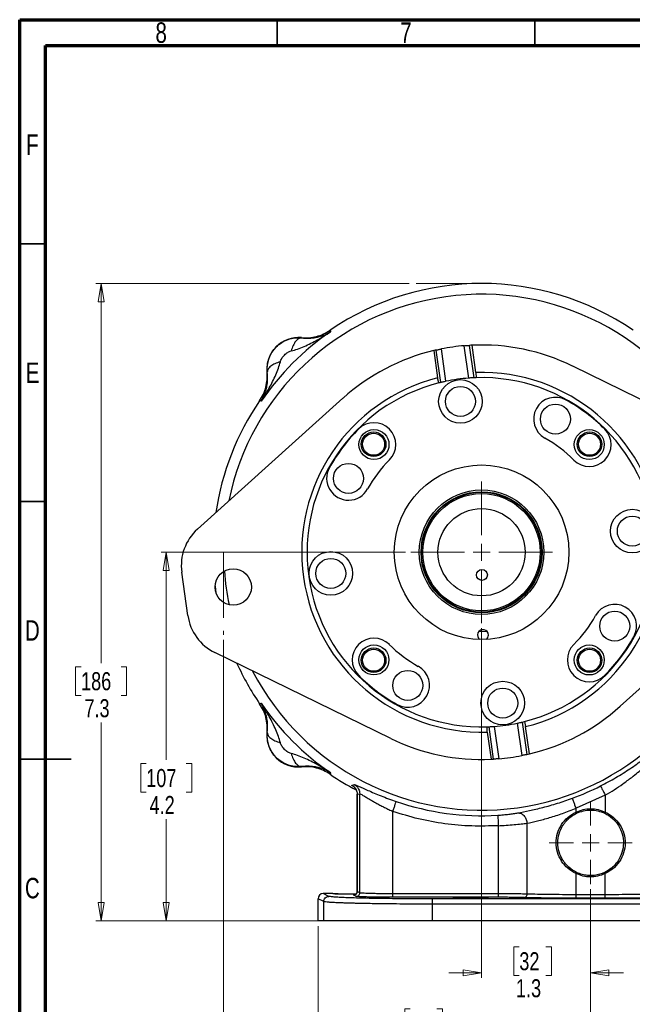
# Model space of a CAD drawing. Header units: inches. Extents: x 0.6 to 16.3, y 0.2 to 11.5.
# Tile 2 of 14: x 0.6 to 5.3, y 4 to 11.5. Entities that reach past the tile are written whole.
import ezdxf

# ---------------------------------------------------------------- set-up
doc = ezdxf.new("R2010")
doc.units = ezdxf.units.IN
doc.header["$MEASUREMENT"] = 0
doc.linetypes.add('CENTERX2', pattern=[0.8, 0.5, -0.1, 0.1, -0.1])
doc.styles.add('SLDTEXTSTYLE0', font='TXT', dxfattribs={"width": 0.75})
doc.dimstyles.new('SLDDIMSTYLE0', dxfattribs={"dimtxt": 0.137795, "dimasz": 0.14, "dimexe": 0, "dimexo": 0.0625, "dimgap": 0.034449, "dimtad": 0, "dimtih": 1, "dimtoh": 1, "dimdec": 1, "dimlfac": 1.5, "dimrnd": 1e-09, "dimzin": 12, "dimdsep": 46, "dimtxsty": 'SLDTEXTSTYLE0', "dimblk1": 'CLOSED', "dimblk2": 'CLOSED', "dimsah": 1, "dimcen": 0.09, "dimadec": 0, "dimazin": 3, "dimtfac": 1, "dimtdec": 1, "dimtofl": 0, "dimtmove": 0, "dimatfit": 3, "dimldrblk": 'CLOSED', "dimfxl": 0, "dimfrac": 2, "dimtolj": 1, "dimtzin": 12, "dimarcsym": 0})
doc.dimstyles.new('SLDDIMSTYLE1', dxfattribs={"dimtxt": 0.137795, "dimasz": 0.14, "dimexe": 0, "dimexo": 0.0625, "dimgap": 0.034449, "dimtad": 0, "dimdec": 1, "dimlfac": 1.5, "dimrnd": 1e-09, "dimzin": 12, "dimdsep": 46, "dimtxsty": 'SLDTEXTSTYLE0', "dimblk1": 'CLOSED', "dimblk2": 'CLOSED', "dimsah": 1, "dimcen": 0.09, "dimadec": 0, "dimazin": 3, "dimtfac": 1, "dimtdec": 1, "dimtofl": 0, "dimtmove": 0, "dimatfit": 3, "dimldrblk": 'CLOSED', "dimfxl": 0, "dimfrac": 2, "dimtolj": 1, "dimtzin": 12, "dimarcsym": 0})
doc.dimstyles.new('SLDDIMSTYLE2', dxfattribs={"dimtxt": 0.137795, "dimasz": 0.14, "dimexe": 0, "dimexo": 0.0625, "dimgap": 0.034449, "dimtad": 0, "dimdec": 1, "dimlfac": 1.5, "dimrnd": 1e-09, "dimzin": 12, "dimdsep": 46, "dimtxsty": 'SLDTEXTSTYLE0', "dimblk1": 'CLOSED', "dimblk2": 'CLOSED', "dimsah": 1, "dimcen": 0.09, "dimadec": 0, "dimazin": 3, "dimtfac": 1, "dimtdec": 1, "dimtmove": 0, "dimatfit": 0, "dimldrblk": 'CLOSED', "dimfxl": 0, "dimfrac": 2, "dimtolj": 1, "dimtzin": 12, "dimarcsym": 0})

# ---------------------------------------------------------------- blocks, each defined once
blk = doc.blocks.new('_Closed')
at = {"color": 0, "linetype": 'ByBlock', "lineweight": -2}
for p, q in [((-1, 0.166667), (0, 0)), ((-1, 0.166667), (-1, -0.166667)), ((0, 0), (-1, -0.166667)), ((0, 0), (-1, 0))]:
    blk.add_line(p, q, dxfattribs=at)
blk = doc.blocks.new('_D')
at = {"color": 7, "linetype": 'Continuous', "lineweight": 0}
for p, q in [((3.5672, 9.481), (1.173, 9.481)), ((1.2124, 9.481), (1.2124, 6.5804)), ((1.0596, 6.5524), (1.0176, 6.5524)), ((1.0176, 6.5524), (1.0176, 6.3336)), ((1.3651, 6.5524), (1.4071, 6.5524)), ((1.4071, 6.5524), (1.4071, 6.3336)), ((1.0176, 6.3336), (1.0596, 6.3336)), ((1.4071, 6.3336), (1.3651, 6.3336)), ((1.2124, 4.6112), (1.2124, 6.1275)), ((2.8746, 4.6112), (1.173, 4.6112))]:
    blk.add_line(p, q, dxfattribs=at)
at = {"color": 7, "linetype": 'Continuous', "lineweight": 18, "xscale": 0.14, "yscale": 0.14}
for p, rotation in [((1.2124, 9.481), 90.0000000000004), ((1.2124, 4.6112), 270.0000000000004)]:
    blk.add_blockref('_Closed', p, dxfattribs=dict(at, rotation=rotation))
at = {"color": 7, "linetype": 'Continuous', "lineweight": 18, "char_height": 0.1378, "attachment_point": 1, "style": 'SLDTEXTSTYLE0'}
for s, insert in [('186', (1.0596, 6.5113)), ('7.3', (1.0851, 6.3051))]:
    blk.add_mtext(s, dxfattribs=dict(at, insert=insert))
blk = doc.blocks.new('_D_1')
at = {"color": 7, "linetype": 'Continuous', "lineweight": 0}
for p, q in [((2.1492, 6.7586), (2.1492, 2.7582)), ((4.9534, 4.8526), (4.9534, 2.7582)), ((3.1649, 2.996), (3.1229, 2.996)), ((3.1229, 2.996), (3.1229, 2.7772)), ((3.4703, 2.996), (3.5123, 2.996)), ((3.5123, 2.996), (3.5123, 2.7772)), ((2.1492, 2.7975), (3.002, 2.7975)), ((4.9534, 2.7975), (3.6331, 2.7975)), ((3.1229, 2.7772), (3.1649, 2.7772)), ((3.5123, 2.7772), (3.4703, 2.7772))]:
    blk.add_line(p, q, dxfattribs=at)
at = {"color": 7, "linetype": 'Continuous', "lineweight": 18, "xscale": 0.14, "yscale": 0.14, "rotation": 180.0000000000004}
blk.add_blockref('_Closed', (2.1492, 2.7975), dxfattribs=at)
at = {"color": 7, "linetype": 'Continuous', "lineweight": 18, "xscale": 0.14, "yscale": 0.14}
blk.add_blockref('_Closed', (4.9534, 2.7975), dxfattribs=at)
at = {"color": 7, "linetype": 'Continuous', "lineweight": 18, "char_height": 0.1378, "attachment_point": 1, "style": 'SLDTEXTSTYLE0'}
for s, insert in [('107', (3.1649, 2.9549)), ('4.2', (3.1903, 2.7487))]:
    blk.add_mtext(s, dxfattribs=dict(at, insert=insert))
blk = doc.blocks.new('_D_2')
at = {"color": 7, "linetype": 'Continuous', "lineweight": 0}
for p, q in [((4.1201, 6.8468), (4.1201, 4.1755)), ((4.9534, 4.8526), (4.9534, 4.1755)), ((4.4083, 4.4133), (4.3663, 4.4133)), ((4.3663, 4.4133), (4.3663, 4.1946)), ((4.6119, 4.4133), (4.6539, 4.4133)), ((4.6539, 4.4133), (4.6539, 4.1946)), ((4.1201, 4.2149), (3.8701, 4.2149)), ((4.9534, 4.2149), (5.2034, 4.2149)), ((4.3663, 4.1946), (4.4083, 4.1946)), ((4.6539, 4.1946), (4.6119, 4.1946))]:
    blk.add_line(p, q, dxfattribs=at)
at = {"color": 7, "linetype": 'Continuous', "lineweight": 18, "xscale": 0.14, "yscale": 0.14}
blk.add_blockref('_Closed', (4.1201, 4.2149, 0.517), dxfattribs=at)
at = {"color": 7, "linetype": 'Continuous', "lineweight": 18, "xscale": 0.14, "yscale": 0.14, "rotation": 180.0000000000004}
blk.add_blockref('_Closed', (4.9534, 4.2149, 0.517), dxfattribs=at)
at = {"color": 7, "linetype": 'Continuous', "lineweight": 18, "char_height": 0.1378, "attachment_point": 1, "style": 'SLDTEXTSTYLE0'}
for s, insert in [('32', (4.4083, 4.3722)), ('1.3', (4.3828, 4.166))]:
    blk.add_mtext(s, dxfattribs=dict(at, insert=insert))
blk = doc.blocks.new('_D_3')
at = {"color": 7, "linetype": 'Continuous', "lineweight": 0}
for p, q in [((4.9534, 4.8526), (4.9534, 3.703)), ((2.8701, 4.5719), (2.8701, 3.703)), ((3.5745, 3.9409), (3.5325, 3.9409)), ((3.5325, 3.9409), (3.5325, 3.7221)), ((3.7781, 3.9409), (3.8201, 3.9409)), ((3.8201, 3.9409), (3.8201, 3.7221)), ((2.8701, 3.7424), (3.4117, 3.7424)), ((3.5325, 3.7221), (3.5745, 3.7221)), ((3.8201, 3.7221), (3.7781, 3.7221)), ((4.9534, 3.7424), (3.941, 3.7424))]:
    blk.add_line(p, q, dxfattribs=at)
at = {"color": 7, "linetype": 'Continuous', "lineweight": 18, "xscale": 0.14, "yscale": 0.14, "rotation": 180.0000000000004}
blk.add_blockref('_Closed', (2.8701, 3.7424, 0.517), dxfattribs=at)
at = {"color": 7, "linetype": 'Continuous', "lineweight": 18, "xscale": 0.14, "yscale": 0.14}
blk.add_blockref('_Closed', (4.9534, 3.7424, 0.517), dxfattribs=at)
at = {"color": 7, "linetype": 'Continuous', "lineweight": 18, "char_height": 0.1378, "attachment_point": 1, "style": 'SLDTEXTSTYLE0'}
for s, insert in [('79', (3.5745, 3.8998)), ('3.1', (3.5491, 3.6936))]:
    blk.add_mtext(s, dxfattribs=dict(at, insert=insert))
blk = doc.blocks.new('_D_4')
at = {"color": 7, "linetype": 'Continuous', "lineweight": 0}
for p, q in [((4.9534, 4.8526), (4.9534, 3.703)), ((7.0367, 4.5719), (7.0367, 3.703)), ((5.8732, 3.9409), (5.8313, 3.9409)), ((5.8313, 3.9409), (5.8313, 3.7221)), ((6.0769, 3.9409), (6.1189, 3.9409)), ((6.1189, 3.9409), (6.1189, 3.7221)), ((4.9534, 3.7424), (5.7104, 3.7424)), ((5.8313, 3.7221), (5.8732, 3.7221)), ((6.1189, 3.7221), (6.0769, 3.7221)), ((7.0367, 3.7424), (6.2397, 3.7424))]:
    blk.add_line(p, q, dxfattribs=at)
at = {"color": 7, "linetype": 'Continuous', "lineweight": 18, "xscale": 0.14, "yscale": 0.14, "rotation": 180.0000000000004}
blk.add_blockref('_Closed', (4.9534, 3.7424, 0.517), dxfattribs=at)
at = {"color": 7, "linetype": 'Continuous', "lineweight": 18, "xscale": 0.14, "yscale": 0.14}
blk.add_blockref('_Closed', (7.0367, 3.7424, 0.517), dxfattribs=at)
at = {"color": 7, "linetype": 'Continuous', "lineweight": 18, "char_height": 0.1378, "attachment_point": 1, "style": 'SLDTEXTSTYLE0'}
for s, insert in [('79', (5.8732, 3.8998)), ('3.1', (5.8478, 3.6936))]:
    blk.add_mtext(s, dxfattribs=dict(at, insert=insert))
blk = doc.blocks.new('_D_5')
at = {"color": 7, "linetype": 'Continuous', "lineweight": 0}
for p, q in [((3.5393, 7.4276), (1.6707, 7.4276)), ((1.71, 7.4276), (1.71, 5.8408)), ((1.5573, 5.8128), (1.5153, 5.8128)), ((1.5153, 5.8128), (1.5153, 5.5941)), ((1.8627, 5.8128), (1.9047, 5.8128)), ((1.9047, 5.8128), (1.9047, 5.5941)), ((1.5153, 5.5941), (1.5573, 5.5941)), ((1.9047, 5.5941), (1.8627, 5.5941)), ((1.71, 4.6112), (1.71, 5.3879)), ((2.8746, 4.6112), (1.6707, 4.6112))]:
    blk.add_line(p, q, dxfattribs=at)
at = {"color": 7, "linetype": 'Continuous', "lineweight": 18, "xscale": 0.14, "yscale": 0.14}
for p, rotation in [((1.71, 7.4276, 0.517), 90.0000000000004), ((1.71, 4.6112, 0.517), 270.0000000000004)]:
    blk.add_blockref('_Closed', p, dxfattribs=dict(at, rotation=rotation))
at = {"color": 7, "linetype": 'Continuous', "lineweight": 18, "char_height": 0.1378, "attachment_point": 1, "style": 'SLDTEXTSTYLE0'}
for s, insert in [('107', (1.5573, 5.7717)), ('4.2', (1.5828, 5.5655))]:
    blk.add_mtext(s, dxfattribs=dict(at, insert=insert))
blk = doc.blocks.new('SW_CENTERMARKSYMBOL_0')
at = {"color": 0, "linetype": 'Continuous', "lineweight": 18}
for p, q in [((0, 0.1312), (0, 0.316)), ((-0.1312, 0), (-0.316, 0)), ((0, 0), (-0.0656, 0)), ((0, 0), (0, 0.0656)), ((0, 0), (0, -0.0656)), ((0, 0), (0.0656, 0)), ((0.1312, 0), (0.316, 0)), ((0, -0.1312), (0, -0.316))]:
    blk.add_line(p, q, dxfattribs=at)
blk = doc.blocks.new('SW_CENTERMARKSYMBOL_1')
at = {"color": 0, "linetype": 'Continuous', "lineweight": 18}
for p, q in [((0, 0.1312), (0, 0.5415)), ((-0.1312, 0), (-0.5415, 0)), ((0, 0), (-0.0656, 0)), ((0, 0), (0, 0.0656)), ((0, 0), (0, -0.0656)), ((0, 0), (0.0656, 0)), ((0.1312, 0), (0.5415, 0)), ((0, -0.1312), (0, -0.5415))]:
    blk.add_line(p, q, dxfattribs=at)

msp = doc.modelspace()

# ---------------------------------------------------------------- linework, layer by layer
at = {"color": 7, "linetype": 'Continuous', "lineweight": 70}
for p, q in [((0.5906, 0.1969), (0.5906, 11.4961)), ((0.5906, 11.4961), (16.3386, 11.4961)), ((0.7874, 0.3937), (0.7874, 11.2992)), ((0.7874, 11.2992), (16.1417, 11.2992))]:
    msp.add_line(p, q, dxfattribs=at)
at = {"color": 7, "linetype": 'Continuous', "lineweight": 35}
for p, q in [((2.5591, 11.2992), (2.5591, 11.4961)), ((4.5276, 11.2992), (4.5276, 11.4961)), ((0.7874, 9.7835), (0.5906, 9.7835)), ((0.7874, 7.815), (0.5906, 7.815)), ((0.5906, 5.8465), (0.9843, 5.8465)), ((0.7874, 5.8465), (0.5906, 5.8465))]:
    msp.add_line(p, q, dxfattribs=at)
at = {"color": 7, "linetype": 'CENTERX2', "lineweight": 18}
for p, q in [((4.1201, 9.481), (3.6066, 9.481)), ((2.1492, 7.4276), (2.1492, 6.7979))]:
    msp.add_line(p, q, dxfattribs=at)
at = {"color": 7, "linetype": 'Continuous', "lineweight": 25}
for p, q in [((2.9625, 9.1236), (2.9643, 9.1177)), ((2.9643, 9.1177), (2.966, 9.1121)), ((2.7432, 9.0671), (2.7433, 9.065)), ((3.7551, 8.9683), (3.7843, 8.76)), ((3.8088, 8.7248), (3.774, 8.9727)), ((3.8478, 8.7336), (3.8131, 8.9809)), ((4.0228, 8.7581), (3.9881, 9.0055)), ((4.0627, 8.7604), (4.028, 9.0083)), ((4.0766, 8.801), (4.0474, 9.0093)), ((2.4828, 8.8044), (2.4806, 8.8045)), ((4.0766, 8.801), (4.0787, 8.761)), ((4.8147, 8.8505), (6.1588, 8.1942)), ((3.7933, 8.721), (3.7843, 8.76)), ((1.9491, 7.6042), (3.061, 8.6046)), ((2.43, 8.5834), (2.4241, 8.5852)), ((2.4356, 8.5817), (2.43, 8.5834)), ((1.8754, 6.9447), (1.8291, 7.2748)), ((6.291, 7.2511), (5.1791, 6.2506)), ((2.0831, 7.1686), (2.0904, 7.1166)), ((4.3167, 7.014), (4.3151, 7.014)), ((4.1621, 6.8216), (4.0981, 6.8205)), ((3.4254, 6.0048), (2.0813, 6.661)), ((2.4241, 6.2701), (2.43, 6.2718)), ((2.43, 6.2718), (2.4356, 6.2736)), ((4.1635, 6.0543), (4.1615, 6.0943)), ((4.2122, 5.847), (4.1774, 6.0949)), ((4.2174, 6.0972), (4.252, 5.8498)), ((4.3923, 6.1217), (4.427, 5.8743)), ((4.4313, 6.1305), (4.4661, 5.8826)), ((4.4469, 6.1343), (4.4559, 6.0953)), ((4.4851, 5.887), (4.4559, 6.0953)), ((2.4806, 6.0508), (2.4828, 6.0509)), ((4.1635, 6.0543), (4.1927, 5.846)), ((2.7433, 5.7903), (2.7432, 5.7882)), ((2.9643, 5.7375), (2.9625, 5.7317)), ((2.966, 5.7432), (2.9643, 5.7375)), ((3.1284, 5.6484), (3.1477, 5.6528)), ((3.1691, 5.5787), (3.1691, 4.8351)), ((3.1694, 5.5786), (3.1892, 5.5827)), ((3.1694, 4.8353), (3.1694, 5.5786)), ((3.1892, 4.8254), (3.1892, 5.5827)), ((5.0652, 5.571), (4.8416, 5.4733)), ((5.0652, 5.571), (5.0652, 5.443)), ((3.4422, 4.8184), (3.4422, 5.4478)), ((4.8416, 5.443), (4.8416, 5.4733)), ((4.8459, 5.434), (4.8416, 5.443)), ((5.0652, 5.443), (5.0609, 5.434)), ((4.4677, 4.8161), (4.4677, 5.3574)), ((4.2484, 4.8184), (4.2484, 5.3389)), ((4.8416, 4.9728), (4.8459, 4.9818)), ((4.8416, 4.8114), (4.8416, 4.9728)), ((5.0652, 4.9728), (5.0609, 4.9818)), ((5.0652, 4.8114), (5.0652, 4.9728)), ((2.9539, 4.799), (2.9101, 4.8209)), ((2.9844, 4.8209), (2.9101, 4.8209)), ((3.1892, 4.8254), (3.1694, 4.8353)), ((4.2484, 4.8184), (3.4422, 4.8184)), ((2.9139, 4.759), (2.8701, 4.7809)), ((2.8701, 4.6112), (2.8701, 4.7809)), ((2.9139, 4.6112), (2.9139, 4.759)), ((3.1626, 4.7987), (3.1428, 4.8086)), ((4.2484, 4.7918), (3.4422, 4.7918)), ((6.1607, 4.7793), (3.7461, 4.7793)), ((3.7461, 4.6112), (3.7461, 4.7393)), ((6.1607, 4.7393), (3.7461, 4.7393)), ((5.0652, 4.8114), (4.8416, 4.8114)), ((5.0652, 4.7848), (4.8416, 4.7848)), ((2.9139, 4.6112), (2.8701, 4.6112)), ((6.1607, 4.6112), (3.7461, 4.6112))]:
    msp.add_line(p, q, dxfattribs=at)
for centre, radius in [((3.9586, 8.5797), 0.1667), ((3.9586, 8.5797), 0.1147), ((4.6844, 8.4449), 0.1147), ((3.2978, 8.2505), 0.1147), ((4.943, 8.2499), 0.1147), ((3.2951, 8.2526), 0.094), ((3.2951, 8.2526), 0.084), ((4.945, 8.2526), 0.094), ((4.945, 8.2526), 0.084), ((3.1028, 7.992), 0.1147), ((4.1201, 7.4276), 0.667), ((4.1201, 7.4276), 0.4758), ((4.1201, 7.4276), 0.4625), ((4.1201, 7.4276), 0.458), ((4.1201, 7.4276), 0.448), ((4.1201, 7.4276), 0.3333), ((5.2721, 7.5891), 0.1667), ((5.2721, 7.5891), 0.1147), ((2.968, 7.2662), 0.1667), ((2.968, 7.2662), 0.1147), ((2.222, 7.1616), 0.139), ((4.1229, 7.2543), 0.0417), ((5.1373, 6.8633), 0.1147), ((3.2972, 6.6053), 0.1147), ((3.2951, 6.6027), 0.094), ((4.9424, 6.6047), 0.1147), ((4.945, 6.6027), 0.094), ((3.2951, 6.6027), 0.084), ((4.945, 6.6027), 0.084), ((3.5557, 6.4104), 0.1147), ((4.2816, 6.2756), 0.1667), ((4.2816, 6.2756), 0.1147)]:
    msp.add_circle(centre, radius, dxfattribs=at)
for centre, radius, start, end in [((4.1201, 7.4276), 2.0533, 55.68388, 124.31612), ((4.1201, 7.4276), 2.0419, 124.41629, 145.58371), ((2.7205, 8.8272), 0.2409, 84.58105, 185.41895), ((4.1201, 7.4276), 1.5833, 103.32836, 131.98093), ((4.1201, 7.4276), 1.5833, 102.62341, 103.32836), ((4.1201, 7.4276), 1.5833, 94.78073, 101.17802), ((4.1201, 7.4276), 1.5833, 92.63039, 93.33534), ((4.1201, 7.4276), 1.5833, 63.97782, 92.63039), ((4.1201, 7.4276), 1.374, 284.14625, 91.81251), ((4.1201, 7.4276), 1.374, 104.14625, 271.81251), ((4.1201, 7.4276), 1.334, 94.18207, 101.77668), ((4.1201, 7.4276), 1.334, 91.77806, 92.46486), ((4.1201, 7.4276), 1.334, 284.1807, 91.77806), ((4.1201, 7.4276), 1.334, 104.1807, 271.77806), ((4.1201, 7.4276), 1.334, 103.49389, 104.1807), ((4.1201, 7.4276), 2.0533, 145.68388, 171.52781), ((4.6844, 8.4449), 0.1667, 60.97938, 240.97938), ((4.1201, 7.4276), 1.33, 44.97938, 60.97938), ((4.1201, 7.4276), 1.33, 134.97938, 150.97938), ((3.2978, 8.2505), 0.1667, 314.97938, 134.97938), ((4.943, 8.2499), 0.1667, 224.97938, 44.97938), ((4.1201, 7.4276), 0.9967, 44.97938, 60.97938), ((4.1201, 7.4276), 0.9967, 134.97938, 150.97938), ((3.1028, 7.992), 0.1667, 150.97938, 330.97938), ((2.1988, 7.3266), 0.3733, 131.98093, 187.97938), ((5.1373, 6.8633), 0.1667, 330.97938, 150.97938), ((2.2451, 6.9965), 0.3733, 187.97938, 243.97782), ((4.1201, 7.4276), 0.9967, 314.97938, 330.97938), ((3.2972, 6.6053), 0.1667, 44.97938, 224.97938), ((4.1305, 6.7944), 0.0417, 0.94553, 233.75038), ((4.1305, 6.7944), 0.0417, 308.14068, 0.94553), ((4.1201, 7.4276), 1.33, 314.97938, 330.97938), ((4.1201, 7.4276), 0.9967, 224.97938, 240.97938), ((4.9424, 6.6047), 0.1667, 134.97938, 314.97938), ((4.1201, 7.4276), 2.0533, 204.43094, 214.31612), ((3.5557, 6.4104), 0.1667, 240.97938, 60.97938), ((4.1201, 7.4276), 1.33, 224.97938, 240.97938), ((4.1201, 7.4276), 2.0419, 214.41629, 235.58371), ((4.1201, 7.4276), 1.5833, 283.32836, 311.98093), ((4.1201, 7.4276), 1.334, 271.77806, 272.46486), ((4.1201, 7.4276), 1.334, 274.18207, 281.77668), ((4.1201, 7.4276), 1.334, 283.49389, 284.1807), ((2.7205, 6.028), 0.2409, 174.58105, 275.41895), ((4.1201, 7.4276), 1.5833, 243.97782, 272.63039), ((4.1201, 7.4276), 1.5833, 274.78073, 281.17802), ((4.1201, 7.4276), 1.5833, 282.62341, 283.32836), ((4.1201, 7.4276), 1.5833, 272.63039, 273.33534), ((4.1201, 7.4276), 2.0533, 235.68388, 242.15335), ((4.1201, 7.4276), 2.0034, 290.26462, 296.97779), ((4.1201, 7.4276), 2.0127, 251.09907, 273.51443)]:
    msp.add_arc(centre, radius, start, end, dxfattribs=at)
at = {"color": 8, "linetype": 'Continuous', "lineweight": 25}
for start, end in [(27.43025, 168.5285), (184.2056, 191.75316), (207.43025, 348.5285)]:
    msp.add_arc((4.1201, 7.4276), 1.9709, start, end, dxfattribs=at)
at = {"color": 7, "linetype": 'Continuous', "lineweight": 25}
msp.add_ellipse((2.9101, 4.7809), major_axis=(-0.0358, 0.0179), ratio=0.998288, start_param=5.176448, end_param=6.745874, dxfattribs=at)
for points, knots in [([(2.6647, 8.9654), (2.6811, 8.97), (2.715, 8.9795), (2.7651, 8.9998), (2.8154, 9.0234), (2.8645, 9.0496), (2.9147, 9.0789), (2.948, 9.1004), (2.966, 9.1121)], [0, 0, 0, 0, 0.1486331, 0.3078874, 0.4785516, 0.6434186, 0.806588, 1, 1, 1, 1]), ([(2.7432, 9.0671), (2.7625, 9.0662), (2.801, 9.0645), (2.8582, 9.0747), (2.9131, 9.0934), (2.946, 9.1135), (2.9625, 9.1236)], [0, 0, 0, 0, 0.25, 0.499991, 0.749986, 1, 1, 1, 1]), ([(2.7433, 9.065), (2.7637, 9.0635), (2.8024, 9.0608), (2.8469, 9.0667), (2.8835, 9.0752), (2.9139, 9.0855), (2.9417, 9.098), (2.9582, 9.1076), (2.966, 9.1121)], [0, 0, 0, 0, 0.224415, 0.426368, 0.565915, 0.724691, 0.870242, 1, 1, 1, 1]), ([(2.4828, 8.8044), (2.4821, 8.8215), (2.4808, 8.856), (2.4931, 8.9074), (2.5161, 8.9556), (2.5498, 8.998), (2.5922, 9.0317), (2.6405, 9.0546), (2.6919, 9.067), (2.7263, 9.0656), (2.7433, 9.065)], [0, 0, 0, 0, 0.122447, 0.246609, 0.372396, 0.499947, 0.628006, 0.75394, 0.877889, 1, 1, 1, 1]), ([(2.7433, 9.065), (2.7359, 9.0637), (2.721, 9.0613), (2.699, 9.0402), (2.6791, 9.0082), (2.6695, 8.9797), (2.6647, 8.9654)], [0, 0, 0, 0, 0.250057, 0.5, 0.749943, 1, 1, 1, 1]), ([(2.5823, 8.883), (2.5855, 8.8915), (2.5924, 8.9102), (2.613, 8.9347), (2.6375, 8.9552), (2.6562, 8.9622), (2.6647, 8.9654)], [0, 0, 0, 0, 0.227358, 0.500018, 0.772307, 1, 1, 1, 1]), ([(3.774, 8.9727), (3.7749, 8.9729), (3.7765, 8.9732), (3.7842, 8.975), (3.7949, 8.9772), (3.8052, 8.9794), (3.8114, 8.9806), (3.8131, 8.9809)], [0, 0, 0, 0, 0.226671, 0.453324, 0.680425, 0.908112, 1, 1, 1, 1]), ([(3.9881, 9.0055), (3.9926, 9.0058), (4.0016, 9.0066), (4.0136, 9.0074), (4.0227, 9.008), (4.0269, 9.0082), (4.0277, 9.0083), (4.028, 9.0083)], [0, 0, 0, 0, 0.227843, 0.455685, 0.683524, 0.910929, 1, 1, 1, 1]), ([(2.4356, 8.5817), (2.4473, 8.5998), (2.4688, 8.633), (2.4981, 8.6832), (2.5243, 8.7323), (2.5479, 8.7826), (2.5682, 8.8327), (2.5777, 8.8666), (2.5823, 8.883)], [0, 0, 0, 0, 0.1934098, 0.3565783, 0.5214484, 0.6921096, 0.8513657, 1, 1, 1, 1]), ([(2.5823, 8.883), (2.568, 8.8782), (2.5395, 8.8686), (2.5075, 8.8487), (2.4864, 8.8267), (2.484, 8.8118), (2.4828, 8.8044)], [0, 0, 0, 0, 0.250057, 0.5, 0.749943, 1, 1, 1, 1]), ([(2.4241, 8.5852), (2.4342, 8.6017), (2.4543, 8.6346), (2.473, 8.6895), (2.4832, 8.7467), (2.4815, 8.7852), (2.4806, 8.8045)], [0, 0, 0, 0, 0.250014, 0.500009, 0.75, 1, 1, 1, 1]), ([(2.4356, 8.5817), (2.4401, 8.5895), (2.4497, 8.606), (2.4622, 8.6338), (2.4725, 8.6642), (2.481, 8.7009), (2.4869, 8.7453), (2.4842, 8.784), (2.4828, 8.8044)], [0, 0, 0, 0, 0.1297583, 0.275309, 0.4340848, 0.5736321, 0.7755846, 1, 1, 1, 1]), ([(3.8478, 8.7336), (3.8434, 8.7326), (3.8345, 8.7308), (3.8228, 8.7281), (3.8139, 8.726), (3.8098, 8.7251), (3.809, 8.7249), (3.8088, 8.7248)], [0, 0, 0, 0, 0.228055, 0.456107, 0.684156, 0.911593, 1, 1, 1, 1]), ([(4.0627, 8.7604), (4.0619, 8.7604), (4.0602, 8.7603), (4.0523, 8.7599), (4.0414, 8.7593), (4.0309, 8.7587), (4.0246, 8.7582), (4.0228, 8.7581)], [0, 0, 0, 0, 0.226402, 0.45278, 0.679787, 0.907621, 1, 1, 1, 1]), ([(2.4806, 6.0508), (2.4815, 6.0701), (2.4832, 6.1086), (2.473, 6.1657), (2.4543, 6.2207), (2.4342, 6.2536), (2.4241, 6.2701)], [0, 0, 0, 0, 0.25, 0.499991, 0.749986, 1, 1, 1, 1]), ([(2.4828, 6.0509), (2.4842, 6.0713), (2.4869, 6.1099), (2.481, 6.1544), (2.4725, 6.1911), (2.4622, 6.2214), (2.4497, 6.2493), (2.4401, 6.2658), (2.4356, 6.2736)], [0, 0, 0, 0, 0.224415, 0.426368, 0.565915, 0.724691, 0.870242, 1, 1, 1, 1]), ([(2.5823, 5.9723), (2.5777, 5.9887), (2.5682, 6.0226), (2.5479, 6.0727), (2.5243, 6.123), (2.4981, 6.1721), (2.4688, 6.2223), (2.4473, 6.2555), (2.4356, 6.2736)], [0, 0, 0, 0, 0.148633, 0.307887, 0.478552, 0.643419, 0.806588, 1, 1, 1, 1]), ([(4.1774, 6.0949), (4.1783, 6.0949), (4.1799, 6.095), (4.1878, 6.0954), (4.1987, 6.0959), (4.2092, 6.0966), (4.2155, 6.0971), (4.2174, 6.0972)], [0, 0, 0, 0, 0.226402, 0.45278, 0.679787, 0.907621, 1, 1, 1, 1]), ([(4.3923, 6.1217), (4.3968, 6.1227), (4.4056, 6.1245), (4.4173, 6.1272), (4.4262, 6.1292), (4.4304, 6.1302), (4.4311, 6.1304), (4.4313, 6.1305)], [0, 0, 0, 0, 0.228055, 0.456107, 0.684156, 0.911593, 1, 1, 1, 1]), ([(2.7433, 5.7903), (2.7258, 5.7897), (2.6909, 5.7884), (2.6392, 5.8011), (2.5915, 5.8241), (2.5499, 5.8573), (2.5165, 5.899), (2.4934, 5.947), (2.4808, 5.9987), (2.4821, 6.0336), (2.4828, 6.0509)], [0, 0, 0, 0, 0.125074, 0.249962, 0.374807, 0.49975, 0.624933, 0.750497, 0.87658, 1, 1, 1, 1]), ([(2.4828, 6.0509), (2.484, 6.0435), (2.4864, 6.0286), (2.5075, 6.0065), (2.5395, 5.9867), (2.568, 5.9771), (2.5823, 5.9723)], [0, 0, 0, 0, 0.250057, 0.5, 0.749943, 1, 1, 1, 1]), ([(2.6647, 5.8899), (2.6562, 5.8931), (2.6375, 5.9), (2.6131, 5.9206), (2.5925, 5.9451), (2.5855, 5.9638), (2.5823, 5.9723)], [0, 0, 0, 0, 0.227358, 0.500018, 0.772307, 1, 1, 1, 1]), ([(2.6647, 5.8899), (2.6695, 5.8756), (2.6791, 5.847), (2.699, 5.8151), (2.721, 5.794), (2.7359, 5.7915), (2.7433, 5.7903)], [0, 0, 0, 0, 0.250057, 0.5, 0.749943, 1, 1, 1, 1]), ([(2.966, 5.7432), (2.948, 5.7549), (2.9147, 5.7764), (2.8645, 5.8056), (2.8154, 5.8319), (2.7651, 5.8555), (2.715, 5.8758), (2.6811, 5.8853), (2.6647, 5.8899)], [0, 0, 0, 0, 0.19341, 0.356578, 0.521448, 0.69211, 0.851366, 1, 1, 1, 1]), ([(4.4661, 5.8826), (4.4653, 5.8824), (4.4637, 5.882), (4.4559, 5.8803), (4.4453, 5.878), (4.435, 5.8759), (4.4288, 5.8747), (4.427, 5.8743)], [0, 0, 0, 0, 0.226671, 0.453324, 0.680425, 0.908112, 1, 1, 1, 1]), ([(5.0289, 5.6423), (5.0682, 5.6631), (5.1468, 5.7049), (5.2558, 5.7739), (5.3558, 5.8445), (5.4112, 5.8888), (5.439, 5.911)], [0, 0, 0, 0, 0.2485561, 0.4978651, 0.748285, 1, 1, 1, 1]), ([(2.966, 5.7432), (2.9582, 5.7477), (2.9417, 5.7573), (2.9139, 5.7697), (2.8835, 5.7801), (2.8469, 5.7886), (2.8024, 5.7945), (2.7637, 5.7918), (2.7433, 5.7903)], [0, 0, 0, 0, 0.129758, 0.275309, 0.434085, 0.573632, 0.775585, 1, 1, 1, 1]), ([(4.252, 5.8498), (4.2475, 5.8495), (4.2385, 5.8487), (4.2265, 5.8479), (4.2175, 5.8473), (4.2132, 5.847), (4.2124, 5.847), (4.2122, 5.847)], [0, 0, 0, 0, 0.227843, 0.455685, 0.683524, 0.910929, 1, 1, 1, 1]), ([(2.9625, 5.7317), (2.946, 5.7418), (2.9131, 5.7619), (2.8582, 5.7806), (2.801, 5.7908), (2.7625, 5.7891), (2.7432, 5.7882)], [0, 0, 0, 0, 0.250014, 0.500009, 0.75, 1, 1, 1, 1]), ([(3.1284, 5.6484), (3.135, 5.6439), (3.1481, 5.635), (3.1649, 5.6114), (3.1677, 5.591), (3.1694, 5.5786)], [0, 0, 0, 0, 0.280707, 0.5612765, 1, 1, 1, 1]), ([(3.1477, 5.6528), (3.1501, 5.6524), (3.1547, 5.6516), (3.177, 5.642), (3.2089, 5.6276), (3.2499, 5.6092), (3.2978, 5.5884), (3.3512, 5.5665), (3.4085, 5.5444), (3.4482, 5.5304), (3.4681, 5.5235)], [0, 0, 0, 0, 0.127713, 0.254753, 0.381151, 0.506599, 0.631161, 0.754782, 0.877639, 1, 1, 1, 1]), ([(3.1477, 5.6528), (3.1543, 5.6484), (3.1676, 5.6394), (3.1847, 5.6157), (3.1875, 5.5952), (3.1892, 5.5827)], [0, 0, 0, 0, 0.280717, 0.561293, 1, 1, 1, 1]), ([(3.1498, 5.6301), (3.1497, 5.6302), (3.1493, 5.6303), (3.1528, 5.6263), (3.1577, 5.6195), (3.1626, 5.6103), (3.1677, 5.5965), (3.1685, 5.5856), (3.1691, 5.5781)], [0, 0, 0, 0, 0.156934, 0.352609, 0.499649, 0.623568, 0.744667, 1, 1, 1, 1]), ([(3.1892, 5.5827), (3.1911, 5.5822), (3.1947, 5.5813), (3.2125, 5.5712), (3.2377, 5.5561), (3.2662, 5.5393), (3.294, 5.5232), (3.3206, 5.5084), (3.3487, 5.4933), (3.3744, 5.4802), (3.3951, 5.4699), (3.4118, 5.4619), (3.4274, 5.4546), (3.4374, 5.45), (3.4422, 5.4478)], [0, 0, 0, 0, 0.121848, 0.244386, 0.368444, 0.493835, 0.574759, 0.654898, 0.747155, 0.825798, 0.873837, 0.919505, 0.961559, 1, 1, 1, 1]), ([(4.3969, 5.4366), (4.4254, 5.4419), (4.4822, 5.4525), (4.5872, 5.4769), (4.6994, 5.508), (4.7758, 5.5349), (4.814, 5.5483)], [0, 0, 0, 0, 0.253071, 0.503794, 0.7524, 1, 1, 1, 1]), ([(4.2484, 5.3389), (4.1803, 5.3367), (4.0439, 5.3321), (3.8395, 5.351), (3.6375, 5.387), (3.5072, 5.4276), (3.4422, 5.4478)], [0, 0, 0, 0, 0.249401, 0.5, 0.750599, 1, 1, 1, 1]), ([(4.2434, 5.4187), (4.258, 5.4198), (4.287, 5.4218), (4.3284, 5.4263), (4.3663, 5.4314), (4.3867, 5.4349), (4.3969, 5.4366)], [0, 0, 0, 0, 0.248261, 0.49716, 0.747575, 1, 1, 1, 1]), ([(4.3969, 5.4366), (4.4062, 5.4359), (4.4249, 5.4344), (4.4481, 5.4135), (4.463, 5.3863), (4.4662, 5.367), (4.4677, 5.3574)], [0, 0, 0, 0, 0.279859, 0.558955, 0.779413, 1, 1, 1, 1]), ([(4.4677, 5.3574), (4.4934, 5.3629), (4.5447, 5.3739), (4.6389, 5.3992), (4.7395, 5.4316), (4.8075, 5.4594), (4.8416, 5.4733)], [0, 0, 0, 0, 0.2490088, 0.4985179, 0.7486426, 1, 1, 1, 1]), ([(4.8416, 4.9728), (4.8199, 4.9851), (4.7766, 5.0098), (4.7284, 5.0671), (4.6972, 5.1341), (4.6865, 5.2079), (4.6972, 5.2817), (4.7284, 5.3488), (4.7766, 5.4061), (4.8199, 5.4307), (4.8416, 5.443)], [0, 0, 0, 0, 0.126041, 0.251244, 0.375836, 0.5, 0.624164, 0.748756, 0.873959, 1, 1, 1, 1]), ([(4.8459, 4.9818), (4.8254, 4.9937), (4.7911, 5.0135), (4.7593, 5.0486), (4.7325, 5.0868), (4.7098, 5.1371), (4.6997, 5.2079), (4.7098, 5.2787), (4.7325, 5.329), (4.7526, 5.3577), (4.7673, 5.3759), (4.7946, 5.4044), (4.8254, 5.4222), (4.8459, 5.434)], [0, 0, 0, 0, 0.125014, 0.209193, 0.250193, 0.375117, 0.499964, 0.624811, 0.749734, 0.790734, 0.812389, 0.874986, 1, 1, 1, 1]), ([(4.8416, 5.443), (4.8596, 5.4502), (4.8954, 5.4645), (4.9534, 5.4701), (5.0114, 5.4645), (5.0472, 5.4502), (5.0652, 5.443)], [0, 0, 0, 0, 0.25006, 0.5, 0.74994, 1, 1, 1, 1]), ([(5.0609, 5.434), (5.0816, 5.4221), (5.1125, 5.4042), (5.1454, 5.3697), (5.1734, 5.3316), (5.1976, 5.2767), (5.2071, 5.2052), (5.1961, 5.134), (5.1707, 5.0795), (5.1411, 5.0409), (5.1084, 5.0087), (5.0789, 4.992), (5.0609, 4.9818)], [0, 0, 0, 0, 0.126003, 0.188282, 0.253001, 0.378753, 0.504566, 0.630543, 0.756605, 0.821136, 0.890403, 1, 1, 1, 1]), ([(5.0652, 5.443), (5.0871, 5.4305), (5.1308, 5.4057), (5.1792, 5.3476), (5.2103, 5.2797), (5.2204, 5.2051), (5.2087, 5.1308), (5.1756, 5.0623), (5.1266, 5.0069), (5.0843, 4.9834), (5.0652, 4.9728)], [0, 0, 0, 0, 0.127196, 0.253543, 0.379269, 0.504568, 0.629874, 0.755639, 0.889456, 1, 1, 1, 1]), ([(4.2484, 5.3389), (4.2681, 5.3399), (4.3095, 5.342), (4.3687, 5.3466), (4.4238, 5.352), (4.4531, 5.3556), (4.4677, 5.3574)], [0, 0, 0, 0, 0.238495, 0.500449, 0.750229, 1, 1, 1, 1]), ([(5.0652, 4.9728), (5.0459, 4.9652), (5.0092, 4.9507), (4.9507, 4.9458), (4.8941, 4.9517), (4.8591, 4.9658), (4.8416, 4.9728)], [0, 0, 0, 0, 0.267636, 0.511724, 0.755802, 1, 1, 1, 1]), ([(5.0609, 4.9818), (5.0521, 4.978), (5.0304, 4.9686), (4.9936, 4.9597), (4.9514, 4.9563), (4.9092, 4.9604), (4.8738, 4.9695), (4.8534, 4.9785), (4.8459, 4.9818)], [0, 0, 0, 0, 0.129096, 0.319139, 0.509183, 0.69923, 0.889277, 1, 1, 1, 1]), ([(2.9844, 4.8209), (2.9852, 4.8206), (2.9866, 4.8201), (2.9992, 4.8192), (3.0191, 4.8185), (3.0449, 4.8179), (3.0764, 4.8175), (3.1176, 4.8172), (3.1484, 4.8175), (3.1624, 4.8176)], [0, 0, 0, 0, 0.12897, 0.241391, 0.415892, 0.524276, 0.629812, 0.831421, 1, 1, 1, 1]), ([(3.0241, 4.8184), (3.0137, 4.8187), (3.0033, 4.819), (2.9982, 4.8194), (2.9982, 4.8194)], [0, 0, 0, 0, 0.9999868, 1, 1, 1, 1]), ([(3.1691, 4.8359), (3.169, 4.8345), (3.1689, 4.8315), (3.1677, 4.8271), (3.1658, 4.8227), (3.1619, 4.8169), (3.1597, 4.8153), (3.1581, 4.8141)], [0, 0, 0, 0, 0.113433, 0.227954, 0.35435, 0.516579, 1, 1, 1, 1]), ([(3.4422, 4.8184), (3.4268, 4.8185), (3.3955, 4.8185), (3.3497, 4.8189), (3.306, 4.8195), (3.2673, 4.8204), (3.2344, 4.8215), (3.2134, 4.8225), (3.2005, 4.8235), (3.1924, 4.8244), (3.1903, 4.825), (3.1892, 4.8254)], [0, 0, 0, 0, 0.120191, 0.243561, 0.370113, 0.499848, 0.623463, 0.75913, 0.825792, 0.906085, 1, 1, 1, 1]), ([(4.4677, 4.8161), (4.4523, 4.8164), (4.422, 4.8172), (4.3663, 4.8179), (4.308, 4.8183), (4.268, 4.8184), (4.2484, 4.8184)], [0, 0, 0, 0, 0.261981, 0.515974, 0.761979, 1, 1, 1, 1]), ([(4.4478, 4.7894), (4.4504, 4.7899), (4.4555, 4.7908), (4.4621, 4.7969), (4.4667, 4.8057), (4.4674, 4.8126), (4.4677, 4.8161)], [0, 0, 0, 0, 0.250168, 0.5, 0.749832, 1, 1, 1, 1]), ([(4.8416, 4.8114), (4.8067, 4.8115), (4.7363, 4.8116), (4.6364, 4.8126), (4.5434, 4.814), (4.4934, 4.8154), (4.4677, 4.8161)], [0, 0, 0, 0, 0.248098, 0.499972, 0.743516, 1, 1, 1, 1]), ([(5.4391, 4.8161), (5.4134, 4.8154), (5.3634, 4.814), (5.2704, 4.8126), (5.1705, 4.8116), (5.1001, 4.8115), (5.0652, 4.8114)], [0, 0, 0, 0, 0.256485, 0.500028, 0.751903, 1, 1, 1, 1]), ([(3.7461, 4.7393), (3.7125, 4.7394), (3.6446, 4.7394), (3.5433, 4.7399), (3.452, 4.7407), (3.3712, 4.7415), (3.301, 4.7425), (3.234, 4.7437), (3.1815, 4.7448), (3.1414, 4.7458), (3.1117, 4.7466), (3.083, 4.7475), (3.0556, 4.7485), (3.0298, 4.7495), (3.0058, 4.7506), (2.9791, 4.7519), (2.9509, 4.7538), (2.9244, 4.7562), (2.9176, 4.758), (2.9139, 4.759)], [0, 0, 0, 0, 0.079768, 0.160951, 0.24355, 0.306446, 0.370139, 0.434631, 0.49992, 0.534019, 0.569107, 0.605181, 0.642244, 0.680293, 0.719331, 0.759355, 0.825954, 0.906172, 1, 1, 1, 1]), ([(3.7461, 4.7793), (3.7148, 4.7794), (3.6512, 4.7794), (3.556, 4.7799), (3.4607, 4.7807), (3.3676, 4.7818), (3.2792, 4.7832), (3.1984, 4.785), (3.1272, 4.787), (3.0671, 4.7892), (3.0195, 4.7916), (2.985, 4.7941), (2.9621, 4.7965), (2.9566, 4.7982), (2.9539, 4.799)], [0, 0, 0, 0, 0.078013, 0.158273, 0.240636, 0.3262, 0.412699, 0.499946, 0.587208, 0.673719, 0.75929, 0.841686, 0.921965, 1, 1, 1, 1]), ([(3.4422, 4.7918), (3.4256, 4.7918), (3.3915, 4.7918), (3.3409, 4.7922), (3.2921, 4.7929), (3.2482, 4.7937), (3.2118, 4.7948), (3.1851, 4.7961), (3.1678, 4.7974), (3.1643, 4.7983), (3.1626, 4.7987)], [0, 0, 0, 0, 0.117056, 0.240652, 0.36903, 0.499946, 0.630871, 0.759274, 0.882905, 1, 1, 1, 1]), ([(4.0367, 4.7885), (4.0194, 4.7884), (3.9931, 4.7883), (3.9616, 4.7879), (3.9357, 4.7873), (3.9158, 4.7866), (3.9036, 4.7857), (3.8997, 4.7849), (3.9036, 4.7841), (3.9158, 4.7832), (3.9357, 4.7825), (3.9616, 4.7819), (3.9931, 4.7815), (4.0367, 4.7813), (4.0804, 4.7815), (4.1119, 4.7819), (4.1377, 4.7825), (4.1577, 4.7832), (4.1699, 4.7841), (4.1738, 4.7849), (4.1699, 4.7857), (4.1577, 4.7866), (4.1377, 4.7873), (4.1119, 4.7879), (4.0804, 4.7883), (4.054, 4.7884), (4.0367, 4.7885)], [0, 0, 0, 0, 0.060622, 0.092355, 0.124946, 0.177415, 0.211219, 0.25, 0.28878, 0.322584, 0.375054, 0.407645, 0.439378, 0.5, 0.560621, 0.592355, 0.624946, 0.677415, 0.711219, 0.75, 0.78878, 0.822584, 0.875054, 0.907645, 0.939378, 1, 1, 1, 1]), ([(4.4478, 4.7894), (4.4346, 4.7898), (4.408, 4.7905), (4.3584, 4.7912), (4.3045, 4.7917), (4.2669, 4.7917), (4.2484, 4.7918)], [0, 0, 0, 0, 0.247212, 0.500026, 0.752825, 1, 1, 1, 1]), ([(4.8416, 4.7848), (4.805, 4.7848), (4.7308, 4.785), (4.6243, 4.7859), (4.5264, 4.7874), (4.4738, 4.7887), (4.4478, 4.7894)], [0, 0, 0, 0, 0.247175, 0.499974, 0.752788, 1, 1, 1, 1]), ([(5.459, 4.7894), (5.433, 4.7887), (5.3805, 4.7874), (5.2825, 4.7859), (5.176, 4.785), (5.1018, 4.7848), (5.0652, 4.7848)], [0, 0, 0, 0, 0.247212, 0.500026, 0.752825, 1, 1, 1, 1])]:
    msp.add_open_spline(points, degree=3, knots=knots, dxfattribs=at)
at = {"color": 8, "linetype": 'Continuous', "lineweight": 25}
for points, knots in [([(5.0652, 5.571), (5.0882, 5.585), (5.1341, 5.6129), (5.2018, 5.6591), (5.2612, 5.7031), (5.3129, 5.7443), (5.3558, 5.7806), (5.3899, 5.8108), (5.4085, 5.8282), (5.4148, 5.8341)], [0, 0, 0, 0, 0.172248, 0.343885, 0.531094, 0.664301, 0.797961, 0.931397, 1, 1, 1, 1]), ([(3.1479, 5.6328), (3.1432, 5.6358), (3.128, 5.6456), (3.1282, 5.6473), (3.1284, 5.6484)], [0, 0, 0, 0, 0.307025, 1, 1, 1, 1]), ([(3.1428, 4.8086), (3.1421, 4.8092), (3.1413, 4.81), (3.1514, 4.8107), (3.1533, 4.8109)], [0, 0, 0, 0, 0.8192032, 1, 1, 1, 1])]:
    msp.add_open_spline(points, degree=3, knots=knots, dxfattribs=at)
at = {"color": 7, "linetype": 'Continuous', "lineweight": 25}
for points in [[(5.0289, 5.6423), (5.0296, 5.6409), (5.0309, 5.6382), (5.0394, 5.6216), (5.0512, 5.5984), (5.0605, 5.5801), (5.0652, 5.571)], [(3.4422, 5.4478), (3.4455, 5.4575), (3.4522, 5.4769), (3.4606, 5.5016), (3.4666, 5.5192), (3.4676, 5.5221), (3.4681, 5.5235)], [(4.8416, 5.4733), (4.8381, 5.4829), (4.831, 5.5021), (4.822, 5.5266), (4.8155, 5.544), (4.8145, 5.5469), (4.814, 5.5483)], [(4.2434, 5.4187), (4.2435, 5.4172), (4.2437, 5.4142), (4.2449, 5.3956), (4.2465, 5.3696), (4.2477, 5.3492), (4.2484, 5.3389)], [(4.8459, 5.434), (4.8632, 5.4409), (4.8976, 5.4546), (4.9534, 5.46), (5.0092, 5.4546), (5.0436, 5.4409), (5.0609, 5.434)], [(3.1428, 4.8086), (3.1463, 4.809), (3.1532, 4.8098), (3.162, 4.816), (3.1682, 4.8248), (3.169, 4.8318), (3.1694, 4.8353)], [(3.1626, 4.7987), (3.1661, 4.7991), (3.173, 4.7999), (3.1818, 4.8061), (3.188, 4.8149), (3.1888, 4.8219), (3.1892, 4.8254)], [(3.4422, 4.7918), (3.4422, 4.7922), (3.4422, 4.7932), (3.4422, 4.7994), (3.4422, 4.8081), (3.4422, 4.815), (3.4422, 4.8184)], [(4.2484, 4.7918), (4.2484, 4.7922), (4.2484, 4.7932), (4.2484, 4.7994), (4.2484, 4.8081), (4.2484, 4.815), (4.2484, 4.8184)], [(2.9139, 4.759), (2.9145, 4.7643), (2.9158, 4.7747), (2.925, 4.7879), (2.9382, 4.7972), (2.9486, 4.7984), (2.9539, 4.799)], [(3.7461, 4.7393), (3.7461, 4.7445), (3.7461, 4.7548), (3.7461, 4.7679), (3.7461, 4.7772), (3.7461, 4.7786), (3.7461, 4.7793)], [(4.8416, 4.7848), (4.8416, 4.7853), (4.8416, 4.7862), (4.8416, 4.7924), (4.8416, 4.8011), (4.8416, 4.808), (4.8416, 4.8114)], [(5.0652, 4.7848), (5.0652, 4.7853), (5.0652, 4.7862), (5.0652, 4.7924), (5.0652, 4.8011), (5.0652, 4.808), (5.0652, 4.8114)], [(3.7461, 4.6112), (3.711, 4.6112), (3.6407, 4.6112), (3.5369, 4.6112), (3.4365, 4.6112), (3.341, 4.6112), (3.2521, 4.6112), (3.171, 4.6112), (3.0991, 4.6112), (3.0375, 4.6112), (2.9873, 4.6112), (2.9494, 4.6112), (2.9233, 4.6112), (2.9171, 4.6112), (2.9139, 4.6112)]]:
    msp.add_open_spline(points, degree=3, dxfattribs=at)

# ---------------------------------------------------------------- block references
at = {"color": 7, "linetype": 'Continuous', "lineweight": 0}
for name, p in [('SW_CENTERMARKSYMBOL_1', (4.1201, 7.4276)), ('SW_CENTERMARKSYMBOL_0', (4.9534, 5.2079))]:
    msp.add_blockref(name, p, dxfattribs=at)

# ---------------------------------------------------------------- texts
at = {"color": 7, "linetype": 'Continuous', "lineweight": 0, "char_height": 0.1562, "attachment_point": 2, "style": 'SLDTEXTSTYLE0'}
for s, insert in [('8', (1.6717, 11.4754)), ('7', (3.5417, 11.4754)), ('F', (0.6873, 10.6191)), ('E', (0.6893, 8.877)), ('D', (0.6871, 6.9085)), ('C', (0.6873, 4.94))]:
    msp.add_mtext(s, dxfattribs=dict(at, insert=insert))

# ---------------------------------------------------------------- dimensions: what is measured, and where the dimension line sits
at = {"color": 7, "linetype": 'Continuous', "lineweight": 18}
for base, p1, picture, middle in [((1.2124, 4.6112), (3.6066, 9.481), '_D', (1.2124, 6.3539)), ((1.71, 4.6112), (3.5786, 7.4276), '_D_5', (1.71, 5.6144))]:
    dim = msp.add_linear_dim(base=base, p1=p1, p2=(2.9139, 4.6112), angle=90, dimstyle='SLDDIMSTYLE0', dxfattribs=at)
    dim.commit()
    dim.dimension.update_dxf_attribs({"geometry": picture, "text_midpoint": middle, "dimtype": 160})
for base, p1, p2, dimstyle, picture, middle in [((4.95341, 4.21486), (4.12007, 6.88619), (4.95341, 4.89196), 'SLDDIMSTYLE2', '_D_2', (4.51008, 4.21486)), ((2.1492, 2.7975), (4.9534, 4.892), (2.1492, 6.7979), 'SLDDIMSTYLE1', '_D_1', (3.3176, 2.7975)), ((4.9534, 3.7424), (2.8701, 4.6112), (4.9534, 4.892), 'SLDDIMSTYLE1', '_D_3', (3.6763, 3.7424)), ((7.0367, 3.7424), (4.9534, 4.892), (7.0367, 4.6112), 'SLDDIMSTYLE1', '_D_4', (5.9751, 3.7424))]:
    dim = msp.add_linear_dim(base=base, p1=p1, p2=p2, dimstyle=dimstyle, dxfattribs=at)
    dim.commit()
    dim.dimension.update_dxf_attribs({"geometry": picture, "text_midpoint": middle, "dimtype": 160})

doc.saveas('drawing.dxf')
